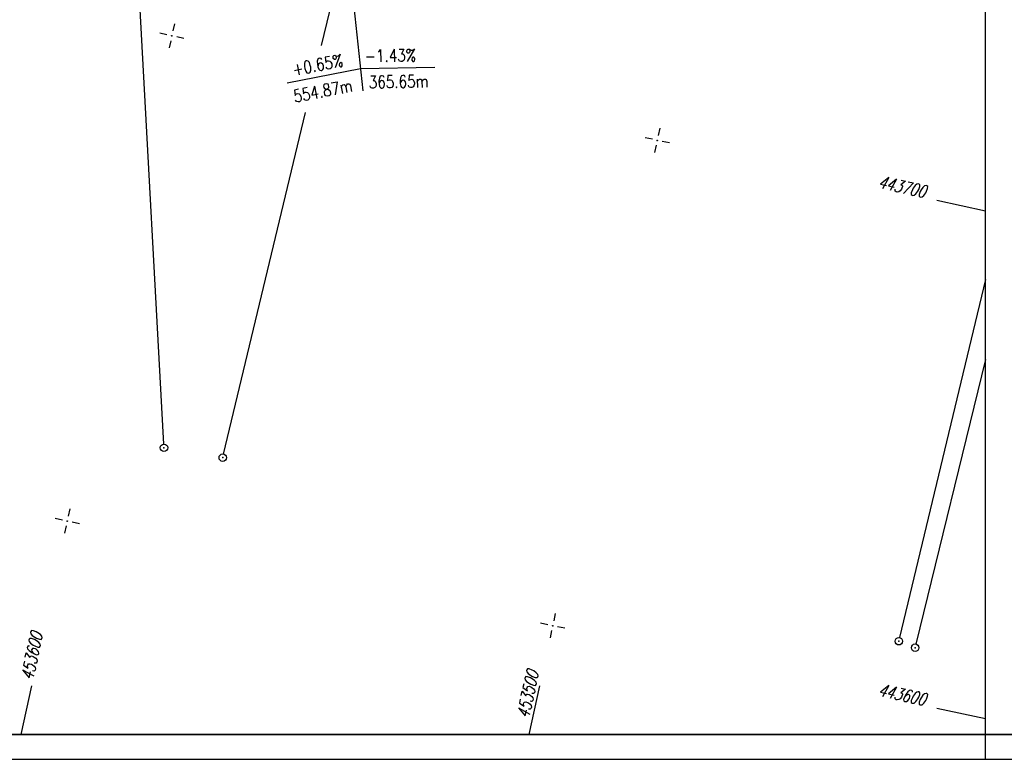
# Model space of a CAD drawing. Extents: x 0 to 1135, y 0 to 420.
# Tile 31 of 77: x 756 to 954, y 0 to 149. Entities that reach past the tile are written whole.
import ezdxf

# ---------------------------------------------------------------- set-up
doc = ezdxf.new("R2010")
doc.units = 0
doc.header["$LTSCALE"] = 2
doc.header["$MEASUREMENT"] = 0
doc.linetypes.add('AUSGEZOGEN', pattern=[0])
doc.layers.get('0').update_dxf_attribs({"color": 8, "linetype": 'AUSGEZOGEN'})
for name, color, linetype in [('FBRTOP', 8, 'AUSGEZOGEN'), ('GRENZL', 8, 'AUSGEZOGEN'), ('GRENZP', 8, 'AUSGEZOGEN'), ('NETZ', 250, 'AUSGEZOGEN'), ('NZ', 8, 'AUSGEZOGEN'), ('RAHMEN', 250, 'AUSGEZOGEN'), ('SCHLITZRINNE', 200, 'AUSGEZOGEN')]:
    doc.layers.add(name, color=color, linetype=linetype)
doc.styles.add('ROMANS', font='romans.shx', dxfattribs={"width": 0.8})

# ---------------------------------------------------------------- blocks, each defined once
blk = doc.blocks.new('IKR')
at = {"color": 0}
for p, q in [((0, 1), (0, 2.5)), ((-2.5, 0), (-1, 0)), ((1, 0), (2.5, 0)), ((0, -2.5), (0, -1))]:
    blk.add_line(p, q, dxfattribs=at)
blk.add_circle((0, 0), 0.05, dxfattribs=at)
blk.add_point((0, 0), dxfattribs=at)
blk = doc.blocks.new('GST')
at = {"color": 0}
blk.add_circle((0, 0), 0.75, dxfattribs=at)
blk.add_point((0, 0), dxfattribs=at)

msp = doc.modelspace()

# ---------------------------------------------------------------- linework, layer by layer
at = {"layer": 'FBRTOP'}
for points in [[(661.14, 179.11, 0.000001), (685.94, 183.77, 0.000098)], [(499.49, 151.31, 0.000004), (556.36, 151.37, 0.000067)], [(700.61, 186.53, -0.000002), (715, 189.24, -0.000023), (729.21, 191.92, -0.000019), (746.05, 195.09, -0.003046), (758.19, 197.3, -0.001835), (778.39, 200.77, -0.001761), (792.76, 203.13, -0.001618), (808.41, 205.6, -0.001558), (824.25, 207.99, -0.002937), (832.67, 209.19, -0.002359), (841.11, 210.29, 0.001751), (852.49, 211.77, 0.001051), (869.84, 214.12, 0.001274), (884.15, 216.13, 0.002508), (897.81, 218.15, 0.001818), (916.63, 221.1, 0.001623), (931.32, 223.51, 0.000181), (932.75, 223.75, 0.000846)]]:
    msp.add_lwpolyline(points, format="xyb", dxfattribs=at)
at = {"layer": 'GRENZL'}
for p, q in [((784.52, 63.49), (777.86, 186.87)), ((816.3, 143.81), (817.94, 150.67)), ((796.58, 61.49), (813.06, 130.3)), ((950, 96.62), (932.72, 24.51)), ((950, 80.56), (936, 23.21))]:
    msp.add_line(p, q, dxfattribs=at)
at = {"layer": 'NETZ'}
for p, q in [((949.98, 110.43), (940.2, 112.54)), ((755.82, 5.02), (757.93, 14.8)), ((858.12, 5.02), (860.23, 14.8)), ((949.98, 8.14), (940.2, 10.24))]:
    msp.add_line(p, q, dxfattribs=at)
at = {"layer": 'NZ'}
for p, q in [((815.7, 219.1), (824.59, 134.66)), ((809.39, 136.29), (824.11, 139.16)), ((824.11, 139.16), (839.11, 139.42))]:
    msp.add_line(p, q, dxfattribs=at)
at = {"layer": 'RAHMEN'}
for p, q in [((950, 0), (950, 415)), ((0, 0), (950, 0)), ((950, 0), (1135, 0))]:
    msp.add_line(p, q, dxfattribs=at)
at = {"layer": 'RAHMEN', "const_width": 0.35}
msp.add_lwpolyline([(25, 5), (1130, 5), (1130, 415), (25, 415), (25, 5)], dxfattribs=at)
at = {"layer": 'SCHLITZRINNE'}
for points in [[(557.24, 212.63, -0.000003), (569.74, 212.63, -0.000017)], [(582.24, 212.63, 0.000005), (594.74, 212.63, 0.000053)]]:
    msp.add_lwpolyline(points, format="xyb", dxfattribs=at)

# ---------------------------------------------------------------- block references
at = {"layer": 'GRENZP'}
for p in [(784.56, 62.75), (796.4, 60.76), (932.55, 23.78), (935.83, 22.48)]:
    msp.add_blockref('GST', p, dxfattribs=at)
at = {"layer": 'NETZ', "rotation": 167.8411}
for p in [(786.14, 145.73), (883.9, 124.67), (765.08, 47.98), (862.84, 26.91)]:
    msp.add_blockref('IKR', p, dxfattribs=at)

# ---------------------------------------------------------------- texts
at = {"layer": 'NETZ', "style": 'ROMANS', "oblique": 16.6, "width": 0.75}
for s, rotation, p in [('443700', 347.8411, (928.23, 115.12)), ('453600', 77.8411, (758.14, 15.77)), ('453500', 77.8411, (858.02, 8.08)), ('443600', 347.8411, (928.23, 12.82))]:
    msp.add_text(s, height=2.5, rotation=rotation, dxfattribs=at).set_placement(p)
at = {"layer": 'NZ', "style": 'ROMANS', "width": 0.8}
for s, rotation, p in [('-1.43%%%', 1.0087, (825.05, 140.41)), ('+0.65%%%', 11.0087, (810.69, 137.65)), ('365.65m', 1.0087, (825.83, 135.15)), ('554.87m', 11.0087, (810.9, 132.27))]:
    msp.add_text(s, height=2.5, rotation=rotation, dxfattribs=at).set_placement(p)

doc.saveas('drawing.dxf')
